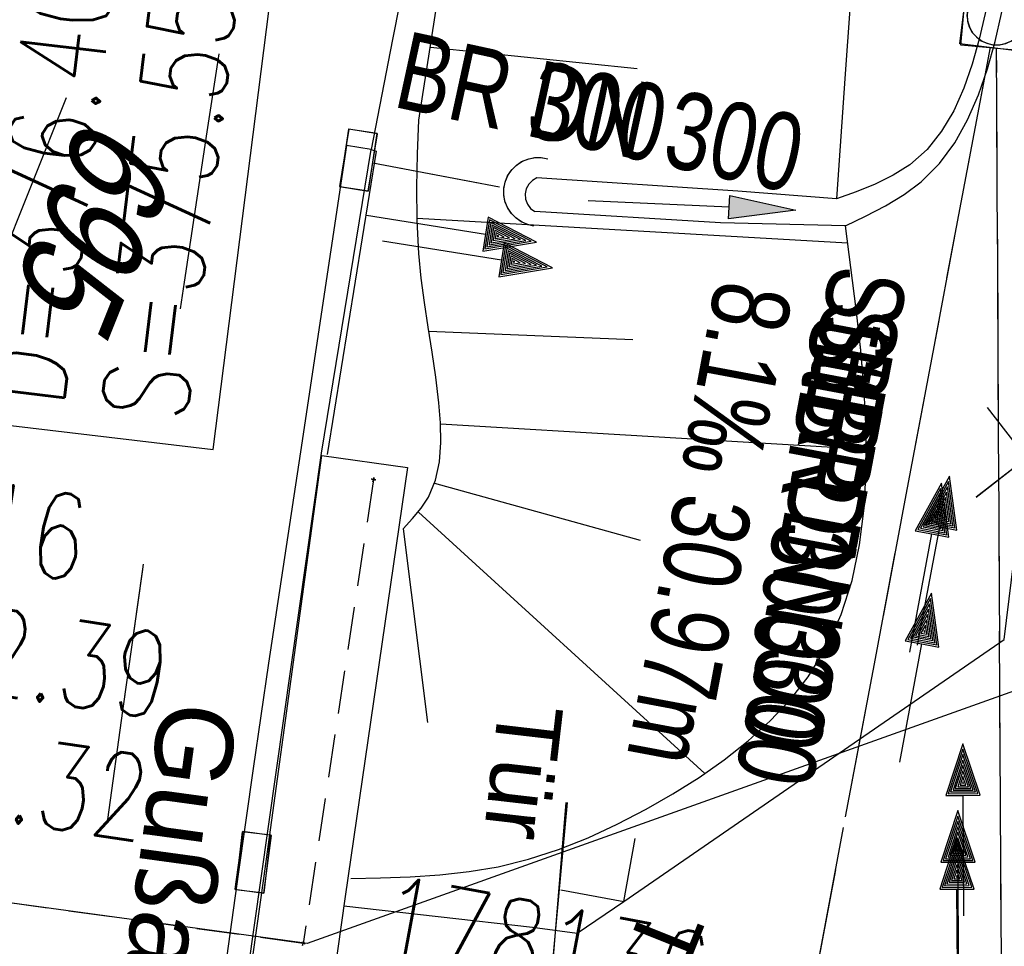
# Model space of a CAD drawing. Extents: x 508366 to 508911, y 448017 to 448810.
# Tile 11 of 46: x 508516 to 508539, y 448097 to 448119. Entities that reach past the tile are written whole.
import ezdxf

# ---------------------------------------------------------------- set-up
doc = ezdxf.new("R2010")
doc.units = 0
doc.header["$LTSCALE"] = 10
doc.header["$MEASUREMENT"] = 0
for name, pattern in [('AUSGEZOGEN', [0]), ('LT00', [0]), ('LT02', [0.4, 0.2, -0.2]), ('LT12', [0.4, 0.3, -0.1]), ('LT17', [0.15, 0.1, -0.05]), ('STRICHLINIE2', [0.375, 0.25, -0.125])]:
    doc.linetypes.add(name, pattern=pattern)
doc.layers.get('0').update_dxf_attribs({"linetype": 'LT00'})
for name, color, linetype in [('--EK_FBR', 250, 'LT00'), ('--EK_Halt-Pfeil', 4, 'LT00'), ('--EK_Haltung', 7, 'STRICHLINIE2'), ('--EK_Haltung-Text', 140, 'LT00'), ('--EK_Schacht-Text', 5, 'LT00'), ('--EL_DFK_AB_L', 21, 'LT00'), ('--EL_Halt-Pfeil', 4, 'LT00'), ('--EL_Haltung', 182, 'STRICHLINIE2'), ('--EL_Haltung-Text', 182, 'LT00'), ('DFK_AB_FLNR', 7, 'Continuous'), ('DFK_AB_L', 21, 'LT00'), ('DL', 182, 'LT12'), ('DL_PFEIL', 201, 'LT00'), ('DL_TEXT', 182, 'LT00'), ('PFEIL', 140, 'AUSGEZOGEN'), ('RINNE_TEXT', 11, 'Continuous'), ('TOR_TEXT_A', 11, 'Continuous'), ('TOR_TEXT_B', 11, 'Continuous'), ('V125_AFBR_BAB', 250, 'LT00'), ('V125_BOESCH', 250, 'LT00'), ('V125_BOSCHUNG', 250, 'LT00'), ('V125_BR_KAPPE', 30, 'LT00'), ('V125_BR_PL', 30, 'LT00'), ('V125_BR_WID', 30, 'LT17'), ('V125_GRABEN', 250, 'LT00'), ('V125_H_BORD', 8, 'LT00'), ('V125_KA_MULD', 182, 'LT00'), ('V125_LG_MARK', 250, 'LT02'), ('V125_RAUHGE', 250, 'LT00'), ('V125_RINNE', 182, 'LT00'), ('V125_SINKK', 182, 'LT00'), ('V125_TOR', 10, 'LT00'), ('V125_UK_DURCH', 182, 'LT00'), ('V125_ZAUN', 40, 'LT00'), ('V126_AFBR_BAB', 250, 'LT00'), ('V126_BOESCH', 250, 'LT00'), ('V126_BOSCHUNG', 250, 'LT00'), ('V126_BR_KAPPE', 30, 'LT00'), ('V126_BR_PL', 30, 'LT00'), ('V126_BR_WID', 30, 'LT17'), ('V126_GRABEN', 250, 'LT00'), ('V126_H_BORD', 8, 'LT00'), ('V126_KA_MULD', 182, 'LT00'), ('V126_LG_MARK', 250, 'LT02'), ('V126_RAUHGE', 250, 'LT00'), ('V126_RINNE', 182, 'LT00'), ('V126_SINKK', 182, 'LT00'), ('V126_TOR', 10, 'LT00'), ('V126_UK_DURCH', 182, 'LT00'), ('V126_ZAUN', 40, 'LT00')]:
    doc.layers.add(name, color=color, linetype=linetype)
doc.styles.add('Arial', font='ARIAL.TTF')
doc.styles.add('Beschrift', font='ARIAL.TTF')
doc.styles.add('Haltungsbeschriftung', font='ARIAL.TTF', dxfattribs={"width": 0.75})
doc.styles.add('schachtbeschriftung', font='romans.shx', dxfattribs={"width": 0.75, "height": 2})
doc.styles.get("Standard").update_dxf_attribs({"font": 'ARIAL.TTF'})

# ---------------------------------------------------------------- blocks, each defined once
blk = doc.blocks.new('Pfreil3')
at = {"layer": 'PFEIL'}
blk.add_hatch(color=256, dxfattribs=at).paths.add_polyline_path([(-1.549, 0.273), (-1.549, -0.273), (0, 0)])
for p, q in [((-1.549, -0.273), (-1.549, 0.273)), ((-1.549, 0.273), (0, 0)), ((-1.549, 0), (-4.831, 0)), ((0, 0), (-1.549, -0.273))]:
    blk.add_line(p, q, dxfattribs=at)
blk = doc.blocks.new('SYMB0070')
at = {"color": 0, "linetype": 'ByBlock'}
for p, q in [((0.5, 0), (0.2, 0.1)), ((0.2, 0.1), (0.2, 0)), ((0.468, 0), (0.21, 0.086)), ((0.21, 0.086), (0.21, -0.086)), ((-0.5, 0), (0.2, 0)), ((0.21, -0.086), (0.468, 0)), ((0.22, -0.072), (0.437, 0)), ((0.23, -0.058), (0.405, 0)), ((0.24, -0.045), (0.374, 0)), ((0.342, 0), (0.25, 0.031)), ((0.25, 0.031), (0.25, -0.031)), ((0.25, -0.031), (0.342, 0)), ((0.26, -0.017), (0.31, 0)), ((0.27, -0.003), (0.279, 0))]:
    blk.add_line(p, q, dxfattribs=at)
for points in [[(0.437, 0), (0.22, 0.072), (0.22, -0.072)], [(0.405, 0), (0.23, 0.058), (0.23, -0.058)], [(0.374, 0), (0.24, 0.045), (0.24, -0.045)], [(0.2, 0), (0.2, -0.1), (0.5, 0)], [(0.31, 0), (0.26, 0.017), (0.26, -0.017)], [(0.279, 0), (0.27, 0.003), (0.27, -0.003)]]:
    blk.add_lwpolyline(points, dxfattribs=at)
blk = doc.blocks.new('SYMB0011')
at = {"color": 0, "linetype": 'ByBlock'}
for p, q in [((0.5, 0), (-0.5, 0)), ((0, 0.5), (0, -0.5))]:
    blk.add_line(p, q, dxfattribs=at)
blk = doc.blocks.new('SYMB0024')
at = {"color": 0, "linetype": 'ByBlock'}
for p, q in [((-0.5, 0.5), (0, 0)), ((0, 0), (0.5, 0.5))]:
    blk.add_line(p, q, dxfattribs=at)
blk = doc.blocks.new('SYMB1210')
at = {"color": 0, "linetype": 'ByBlock'}
blk.add_line((0.018815, -0.179014), (0.055623, -0.17119), dxfattribs=at)
for points in [[(-0.2, -0.2), (-0.2, 0.2), (0.2, 0.2), (0.2, -0.2), (-0.2, -0.2)], [(0.018815, 0.179014), (-0.018815, 0.179014), (-0.055623, 0.17119), (-0.09, 0.155885), (-0.120444, 0.133766), (-0.145623, 0.105801), (-0.164438, 0.073213), (-0.176067, 0.037424), (-0.18, 0)], [(0.18, 0), (0.176067, 0.037424), (0.164438, 0.073213), (0.145623, 0.105801), (0.120444, 0.133766), (0.09, 0.155885), (0.055623, 0.17119), (0.018815, 0.179014)], [(-0.18, 0), (-0.176067, -0.037424), (-0.164438, -0.073213), (-0.145623, -0.105801), (-0.120444, -0.133766), (-0.09, -0.155885), (-0.055623, -0.17119), (-0.018815, -0.179014), (0.018815, -0.179014)], [(0.055623, -0.17119), (0.09, -0.155885), (0.120444, -0.133766), (0.145623, -0.105801), (0.164438, -0.073213), (0.176067, -0.037424), (0.18, 0)]]:
    blk.add_lwpolyline(points, dxfattribs=at)
blk = doc.blocks.new('SYMB0652')
at = {"color": 0, "linetype": 'ByBlock'}
blk.add_lwpolyline([(-0.15, -0.075), (0.15, -0.075), (0.15, 0.075), (-0.15, 0.075), (-0.15, -0.075)], dxfattribs=at)
blk = doc.blocks.new('SYMB1107')
at = {"color": 0, "linetype": 'ByBlock'}
for points in [[(-0.2, 0), (-0.196157, 0.039018), (-0.184776, 0.076537), (-0.166294, 0.111114), (-0.141421, 0.141421), (-0.111114, 0.166294), (-0.076537, 0.184776), (-0.039018, 0.196157), (0, 0.2)], [(0, 0.2), (0.039018, 0.196157), (0.076537, 0.184776), (0.111114, 0.166294), (0.141421, 0.141421), (0.166294, 0.111114), (0.184776, 0.076537), (0.196157, 0.039018), (0.2, 0)]]:
    blk.add_lwpolyline(points, dxfattribs=at)

msp = doc.modelspace()

# ---------------------------------------------------------------- linework, layer by layer
at = {"layer": '--EK_FBR', "color": 2}
msp.add_line((508524.186, 448115.56), (508523.615, 448115.648), dxfattribs=at)
for points in [[(508528.22, 448137.676), (508527.962, 448136.027), (508527.541, 448133.458), (508527.1, 448130.892), (508526.642, 448128.331), (508526.168, 448125.773), (508525.683, 448123.218), (508525.189, 448120.664), (508524.689, 448118.112), (508524.186, 448115.56)], [(508522.545, 448108.522), (508522.173, 448106.068), (508521.806, 448103.613), (508521.445, 448101.157), (508521.095, 448098.7), (508520.834, 448096.806), (508520.578, 448094.911), (508520.322, 448093.016), (508520.062, 448091.121), (508519.795, 448089.227), (508519.589, 448087.811), (508519.38, 448086.396), (508519.172, 448084.981), (508518.97, 448083.564), (508518.778, 448082.147), (508518.598, 448080.729), (508518.436, 448079.308), (508518.298, 448077.936), (508518.173, 448076.562), (508518.055, 448075.187)]]:
    msp.add_lwpolyline(points, dxfattribs=at)
at = {"layer": '--EK_Haltung'}
for p, q in [((508533.139, 448088.976), (508538.585, 448117.935)), ((508538.897, 448085.352), (508538.728, 448117.921))]:
    msp.add_line(p, q, dxfattribs=at)
at = {"layer": '--EK_Haltung', "flags": 128}
msp.add_lwpolyline([(508524.228, 448115.249), (508527.277, 448114.669)], dxfattribs=at)
at = {"layer": '--EK_Schacht-Text', "flags": 128}
msp.add_lwpolyline([(508489.087, 448099.566), (508512.014, 448109.59), (508520.517, 448108.58), (508521.884, 448119.333)], dxfattribs=at)
at = {"layer": '--EL_DFK_AB_L'}
for p, q in [((508522.701, 448097.089), (508476.624, 448103.397)), ((508539.254, 448103.006), (508522.701, 448097.089))]:
    msp.add_line(p, q, dxfattribs=at)
at = {"layer": '--EL_Haltung'}
for p, q in [((508533.139, 448088.976), (508538.585, 448117.935)), ((508538.897, 448085.352), (508538.728, 448117.921))]:
    msp.add_line(p, q, dxfattribs=at)
at = {"layer": '--EL_Haltung', "flags": 128}
msp.add_lwpolyline([(508524.228, 448115.249), (508527.277, 448114.669)], dxfattribs=at)
at = {"layer": 'DFK_AB_L'}
for p, q in [((508522.701, 448097.089), (508476.624, 448103.397)), ((508539.254, 448103.006), (508522.701, 448097.089))]:
    msp.add_line(p, q, dxfattribs=at)
at = {"layer": 'DL'}
for p, q in [((508533.139, 448088.976), (508538.585, 448117.935)), ((508538.897, 448085.352), (508538.728, 448117.921))]:
    msp.add_line(p, q, dxfattribs=at)
at = {"layer": 'DL', "flags": 128}
msp.add_lwpolyline([(508524.228, 448115.249), (508527.277, 448114.669)], dxfattribs=at)
at = {"layer": 'V125_AFBR_BAB', "color": 0}
msp.add_lwpolyline([(508528.22, 448137.676), (508527.962, 448136.027), (508527.541, 448133.458), (508527.1, 448130.892), (508526.642, 448128.331), (508526.168, 448125.773), (508525.683, 448123.218), (508525.189, 448120.664), (508524.689, 448118.112), (508524.186, 448115.56)], dxfattribs=at)
at = {"layer": 'V125_BOESCH'}
for points in [[(508524.936, 448106.734), (508525.151, 448106.971), (508525.351, 448107.215), (508525.52, 448107.473), (508525.686, 448107.868), (508525.777, 448108.294), (508525.809, 448108.743), (508525.798, 448109.202), (508525.76, 448109.662), (508525.689, 448110.261), (508525.605, 448110.847), (508525.515, 448111.424), (508525.429, 448111.995), (508525.353, 448112.565), (508525.296, 448113.137), (508525.257, 448113.904), (508525.252, 448114.679), (508525.27, 448115.459), (508525.3, 448116.242), (508527.733, 448131.838), (508528.179, 448134.151), (508528.63, 448136.463), (508529.088, 448138.774)], [(508536.859, 448137.665), (508536.579, 448134.759), (508536.319, 448131.853), (508536.074, 448128.947), (508535.844, 448126.04), (508535.625, 448123.133), (508535.415, 448120.225), (508535.21, 448117.317), (508535.007, 448114.409)], [(508523.713, 448098.604), (508524.407, 448098.619), (508525.099, 448098.643), (508525.786, 448098.687), (508526.466, 448098.761), (508527.138, 448098.875), (508527.847, 448099.05), (508528.545, 448099.276), (508529.233, 448099.549), (508529.911, 448099.862), (508530.581, 448100.211), (508531.203, 448100.568), (508531.811, 448100.951), (508532.397, 448101.361), (508532.951, 448101.8), (508533.467, 448102.266), (508533.935, 448102.762), (508534.347, 448103.288), (508534.778, 448103.994), (508535.116, 448104.743), (508535.369, 448105.533), (508535.545, 448106.359), (508535.652, 448107.216), (508535.7, 448108.102), (508535.697, 448109.011), (508535.651, 448109.941), (508535.571, 448110.886), (508535.465, 448111.844), (508535.343, 448112.81), (508535.212, 448113.779)]]:
    msp.add_lwpolyline(points, dxfattribs=at)
at = {"layer": 'V125_BOSCHUNG'}
for p, q in [((508525.565, 448117.94), (508530.374, 448117.441)), ((508525.255, 448113.963), (508535.266, 448113.384)), ((508525.531, 448111.331), (508530.274, 448111.137)), ((508525.8, 448109.177), (508535.704, 448108.586)), ((508525.663, 448107.799), (508530.439, 448106.473)), ((508525.286, 448107.12), (508531.944, 448101.044)), ((508524.936, 448106.734), (508525.5, 448102.23))]:
    msp.add_line(p, q, dxfattribs=at)
at = {"layer": 'V125_BR_KAPPE'}
msp.add_line((508523.045, 448108.439), (508525.033, 448108.16), dxfattribs=at)
for points in [[(508518.999, 448079.248), (508520.354, 448089.089), (508521.697, 448098.601), (508523.045, 448108.439)], [(508525.033, 448108.16), (508523.584, 448098.181), (508522.263, 448088.782), (508520.999, 448079.004)]]:
    msp.add_lwpolyline(points, dxfattribs=at)
at = {"layer": 'V125_BR_WID'}
msp.add_lwpolyline([(508524.245, 448107.879), (508522.61, 448097.091), (508493.429, 448101.128), (508495.132, 448112.634)], dxfattribs=at)
at = {"layer": 'V125_GRABEN'}
for points in [[(508538.465, 448118.723), (508538.325, 448118.123), (508538.161, 448117.54), (508537.966, 448116.982), (508537.731, 448116.459), (508537.449, 448115.981), (508537.111, 448115.559), (508536.71, 448115.201), (508536.327, 448114.958), (508535.907, 448114.754), (508535.463, 448114.575), (508535.007, 448114.409)], [(508535.212, 448113.779), (508535.684, 448114.006), (508536.143, 448114.245), (508536.578, 448114.508), (508536.976, 448114.805), (508537.398, 448115.228), (508537.755, 448115.712), (508538.054, 448116.247), (508538.304, 448116.825), (508538.514, 448117.435), (508538.691, 448118.069), (508538.844, 448118.718)]]:
    msp.add_lwpolyline(points, dxfattribs=at)
at = {"layer": 'V125_H_BORD'}
msp.add_lwpolyline([(508524.186, 448115.56), (508524.309, 448115.517), (508523.169, 448108.467)], dxfattribs=at)
at = {"layer": 'V125_LG_MARK', "ltscale": 3, "flags": 128}
msp.add_lwpolyline([(508513.414, 448064.276), (508513.544, 448065.442), (508513.875, 448068.345), (508514.213, 448071.247), (508514.562, 448074.148), (508514.923, 448077.047), (508515.298, 448079.944), (508515.622, 448082.35), (508515.953, 448084.755), (508516.289, 448087.16), (508516.625, 448089.564), (508517.074, 448092.799), (508517.52, 448096.034), (508517.967, 448099.269), (508518.416, 448102.504), (508518.871, 448105.738), (508519.335, 448108.97), (508519.85, 448112.47), (508520.376, 448115.969), (508520.912, 448119.467), (508521.457, 448122.963), (508522.008, 448126.458), (508522.565, 448129.952), (508523.125, 448133.446), (508523.686, 448136.94)], dxfattribs=at)
at = {"layer": 'V125_RAUHGE'}
for p, q in [((508532.311, 448113.849), (508527.992, 448114.112)), ((508535.212, 448113.779), (508532.311, 448113.849))]:
    msp.add_line(p, q, dxfattribs=at)
for points in [[(508528.043, 448114.901), (508527.938, 448114.84), (508527.853, 448114.751), (508527.796, 448114.643), (508527.771, 448114.523), (508527.78, 448114.401), (508527.822, 448114.286), (508527.895, 448114.187), (508527.992, 448114.112)], [(508535.007, 448114.409), (508532.712, 448114.585), (508528.043, 448114.901)]]:
    msp.add_lwpolyline(points, dxfattribs=at)
at = {"layer": 'V125_RINNE'}
for p, q in [((508523.615, 448115.648), (508522.545, 448108.522)), ((508523.036, 448108.491), (508524.186, 448115.56)), ((508524.186, 448115.56), (508523.615, 448115.648))]:
    msp.add_line(p, q, dxfattribs=at)
for points in [[(508522.545, 448108.522), (508522.173, 448106.068), (508521.806, 448103.613), (508521.445, 448101.157), (508521.095, 448098.7), (508520.834, 448096.806), (508520.578, 448094.911), (508520.322, 448093.016), (508520.062, 448091.121), (508519.795, 448089.227), (508519.589, 448087.811), (508519.38, 448086.396), (508519.172, 448084.981), (508518.97, 448083.564), (508518.778, 448082.147), (508518.598, 448080.729), (508518.436, 448079.308), (508518.298, 448077.936), (508518.173, 448076.562), (508518.055, 448075.187)], [(508518.931, 448079.253), (508520.286, 448089.094), (508521.629, 448098.606), (508523.036, 448108.491)]]:
    msp.add_lwpolyline(points, dxfattribs=at)
at = {"layer": 'V125_ZAUN'}
for points in [[(508530.06, 448098.07), (508538.905, 448104.158), (508539.427, 448108.388)], [(508523.554, 448097.968), (508527.941, 448097.47), (508528.982, 448097.328), (508530.06, 448098.07)]]:
    msp.add_lwpolyline(points, dxfattribs=at)
at = {"layer": 'V126_AFBR_BAB', "color": 2}
msp.add_lwpolyline([(508527.938, 448135.878), (508527.542, 448133.458), (508527.1, 448130.892), (508526.642, 448128.331), (508526.168, 448125.773), (508525.683, 448123.218), (508525.189, 448120.664), (508524.689, 448118.112), (508524.186, 448115.56)], dxfattribs=at)
at = {"layer": 'V126_BOESCH'}
for points in [[(508524.936, 448106.734), (508525.151, 448106.971), (508525.351, 448107.215), (508525.52, 448107.473), (508525.686, 448107.868), (508525.777, 448108.294), (508525.809, 448108.743), (508525.798, 448109.202), (508525.76, 448109.662), (508525.689, 448110.261), (508525.605, 448110.847), (508525.516, 448111.424), (508525.429, 448111.995), (508525.353, 448112.565), (508525.296, 448113.137), (508525.257, 448113.904), (508525.252, 448114.679), (508525.27, 448115.459), (508525.3, 448116.242), (508527.733, 448131.838), (508528.179, 448134.151), (508528.503, 448135.812)], [(508536.59, 448134.874), (508536.579, 448134.759), (508536.319, 448131.853), (508536.075, 448128.947), (508535.844, 448126.04), (508535.625, 448123.133), (508535.415, 448120.225), (508535.21, 448117.317), (508535.007, 448114.409)], [(508523.714, 448098.604), (508524.407, 448098.618), (508525.099, 448098.643), (508525.786, 448098.687), (508526.466, 448098.761), (508527.138, 448098.875), (508527.848, 448099.05), (508528.545, 448099.276), (508529.233, 448099.549), (508529.911, 448099.862), (508530.581, 448100.211), (508531.203, 448100.568), (508531.811, 448100.951), (508532.397, 448101.361), (508532.951, 448101.8), (508533.467, 448102.267), (508533.935, 448102.762), (508534.347, 448103.288), (508534.778, 448103.994), (508535.116, 448104.743), (508535.369, 448105.533), (508535.545, 448106.359), (508535.652, 448107.216), (508535.7, 448108.102), (508535.697, 448109.011), (508535.651, 448109.941), (508535.571, 448110.887), (508535.465, 448111.844), (508535.343, 448112.81), (508535.212, 448113.779)]]:
    msp.add_lwpolyline(points, dxfattribs=at)
at = {"layer": 'V126_BOSCHUNG'}
for p, q in [((508525.565, 448117.94), (508530.374, 448117.441)), ((508525.255, 448113.963), (508535.266, 448113.384)), ((508525.531, 448111.331), (508530.274, 448111.137)), ((508525.8, 448109.177), (508535.704, 448108.586)), ((508525.663, 448107.799), (508530.439, 448106.473)), ((508525.286, 448107.12), (508531.944, 448101.044)), ((508524.936, 448106.734), (508525.5, 448102.23))]:
    msp.add_line(p, q, dxfattribs=at)
at = {"layer": 'V126_BR_KAPPE'}
msp.add_line((508523.045, 448108.439), (508525.033, 448108.16), dxfattribs=at)
for points in [[(508518.999, 448079.248), (508520.354, 448089.089), (508521.697, 448098.601), (508523.045, 448108.439)], [(508525.033, 448108.16), (508523.584, 448098.181), (508522.263, 448088.782), (508520.999, 448079.004)]]:
    msp.add_lwpolyline(points, dxfattribs=at)
at = {"layer": 'V126_BR_WID'}
msp.add_lwpolyline([(508524.245, 448107.879), (508522.61, 448097.091), (508493.429, 448101.128), (508495.132, 448112.634)], dxfattribs=at)
at = {"layer": 'V126_GRABEN'}
for points in [[(508539.958, 448134.484), (508539.918, 448133.655), (508539.856, 448132.269), (508539.794, 448130.88), (508539.725, 448129.484), (508539.644, 448128.079), (508539.546, 448126.664), (508539.424, 448125.234), (508539.273, 448123.788), (508539.087, 448122.323), (508538.861, 448120.837), (508538.588, 448119.328), (508538.465, 448118.723), (508538.325, 448118.123), (508538.161, 448117.54), (508537.966, 448116.982), (508537.731, 448116.459), (508537.449, 448115.981), (508537.111, 448115.559), (508536.71, 448115.201), (508536.327, 448114.958), (508535.907, 448114.754), (508535.463, 448114.575), (508535.007, 448114.409)], [(508535.212, 448113.779), (508535.684, 448114.006), (508536.143, 448114.245), (508536.578, 448114.508), (508536.976, 448114.805), (508537.398, 448115.228), (508537.755, 448115.712), (508538.054, 448116.247), (508538.304, 448116.825), (508538.514, 448117.435), (508538.691, 448118.069), (508538.844, 448118.718), (508538.982, 448119.371), (508539.285, 448120.963), (508539.549, 448122.533), (508539.778, 448124.084), (508539.977, 448125.618), (508540.152, 448127.139), (508540.306, 448128.648), (508540.444, 448130.149), (508540.572, 448131.643), (508540.695, 448133.133), (508540.797, 448134.386)]]:
    msp.add_lwpolyline(points, dxfattribs=at)
at = {"layer": 'V126_H_BORD'}
msp.add_lwpolyline([(508524.186, 448115.56), (508524.309, 448115.517), (508523.169, 448108.467)], dxfattribs=at)
at = {"layer": 'V126_LG_MARK', "ltscale": 3, "flags": 128}
msp.add_lwpolyline([(508513.414, 448064.276), (508513.544, 448065.442), (508513.875, 448068.345), (508514.214, 448071.247), (508514.562, 448074.148), (508514.923, 448077.047), (508515.298, 448079.944), (508515.622, 448082.35), (508515.953, 448084.755), (508516.289, 448087.16), (508516.625, 448089.564), (508517.074, 448092.799), (508517.52, 448096.034), (508517.967, 448099.269), (508518.416, 448102.504), (508518.871, 448105.737), (508519.335, 448108.97), (508519.85, 448112.471), (508520.376, 448115.969), (508520.912, 448119.467), (508521.457, 448122.963), (508522.008, 448126.458), (508522.565, 448129.952), (508523.125, 448133.446), (508523.596, 448136.382)], dxfattribs=at)
at = {"layer": 'V126_RAUHGE'}
for p, q in [((508532.311, 448113.849), (508527.992, 448114.112)), ((508535.212, 448113.779), (508532.311, 448113.849))]:
    msp.add_line(p, q, dxfattribs=at)
for points in [[(508528.043, 448114.901), (508527.938, 448114.84), (508527.853, 448114.751), (508527.796, 448114.643), (508527.771, 448114.523), (508527.78, 448114.401), (508527.822, 448114.286), (508527.895, 448114.187), (508527.992, 448114.112)], [(508535.007, 448114.409), (508532.712, 448114.585), (508528.043, 448114.901)]]:
    msp.add_lwpolyline(points, dxfattribs=at)
at = {"layer": 'V126_RINNE'}
for p, q in [((508523.615, 448115.648), (508522.545, 448108.522)), ((508523.036, 448108.491), (508524.186, 448115.56)), ((508524.186, 448115.56), (508523.615, 448115.648))]:
    msp.add_line(p, q, dxfattribs=at)
for points in [[(508522.545, 448108.522), (508522.174, 448106.068), (508521.806, 448103.613), (508521.445, 448101.157), (508521.095, 448098.7), (508520.834, 448096.806), (508520.578, 448094.911), (508520.322, 448093.016), (508520.062, 448091.121), (508519.795, 448089.227), (508519.589, 448087.811), (508519.38, 448086.396), (508519.172, 448084.981), (508518.97, 448083.564), (508518.778, 448082.147), (508518.598, 448080.729), (508518.436, 448079.308), (508518.298, 448077.936), (508518.173, 448076.562), (508518.055, 448075.187)], [(508518.931, 448079.253), (508520.286, 448089.094), (508521.629, 448098.606), (508523.036, 448108.491)]]:
    msp.add_lwpolyline(points, dxfattribs=at)
at = {"layer": 'V126_ZAUN'}
for points in [[(508530.06, 448098.07), (508538.905, 448104.158), (508539.427, 448108.388)], [(508523.554, 448097.968), (508527.941, 448097.47), (508528.982, 448097.328), (508530.06, 448098.07)]]:
    msp.add_lwpolyline(points, dxfattribs=at)

# ---------------------------------------------------------------- block references
at = {"layer": '--EK_Halt-Pfeil', "zscale": 4}
for p, xscale, yscale, rotation in [((508526.429, 448113.118), 3.999999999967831, 3.999999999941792, 350.9989329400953), ((508536.845, 448103.272), 3.99999999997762, 4, 79.34793999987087), ((508537.953, 448099.735), 4.000000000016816, 4, 90.29971000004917)]:
    msp.add_blockref('SYMB0070', p, dxfattribs=dict(at, xscale=xscale, yscale=yscale, rotation=rotation))
at = {"layer": '--EL_Halt-Pfeil', "zscale": 4}
for p, xscale, yscale, rotation in [((508526.057, 448113.716), 3.999999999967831, 3.999999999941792, 350.9989329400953), ((508537.263, 448105.992), 3.99999999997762, 4, 79.34793999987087), ((508537.81, 448097.554), 4.000000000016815, 4, 90.29971000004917)]:
    msp.add_blockref('SYMB0070', p, dxfattribs=dict(at, xscale=xscale, yscale=yscale, rotation=rotation))
at = {"layer": 'DL_PFEIL', "zscale": 4}
for p, xscale, yscale, rotation in [((508526.057, 448113.716), 3.999999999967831, 3.999999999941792, 350.9989329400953), ((508537.078, 448105.831), 3.99999999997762, 4, 79.34793999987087), ((508537.836, 448098.181), 4.000000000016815, 4, 90.29971000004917)]:
    msp.add_blockref('SYMB0070', p, dxfattribs=dict(at, xscale=xscale, yscale=yscale, rotation=rotation))
at = {"layer": 'PFEIL', "rotation": 357.3691429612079}
msp.add_blockref('Pfreil3', (508534.059, 448114.144), dxfattribs=at)
at = {"layer": 'V125_BR_PL', "xscale": 0.09999999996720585, "yscale": 0.09999999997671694, "zscale": 0.1, "rotation": 248.1984000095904}
msp.add_blockref('SYMB0011', (508520.343, 448098.966), dxfattribs=at)
at = {"layer": 'V125_BR_WID', "xscale": 0.09999999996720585, "yscale": 0.09999999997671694, "zscale": 0.1, "rotation": 248.1984000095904}
for p in [(508524.245, 448107.879), (508522.609, 448097.091)]:
    msp.add_blockref('SYMB0011', p, dxfattribs=at)
at = {"layer": 'V125_KA_MULD', "xscale": 3.799999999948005, "yscale": 3.800000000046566, "zscale": 3.8, "rotation": 84.71877541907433}
msp.add_blockref('SYMB1210', (508538.724, 448118.674), dxfattribs=at)
at = {"layer": 'V125_SINKK', "yscale": 4.5, "zscale": 4.5}
for p, xscale, rotation in [((508523.896, 448115.311), 4.499999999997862, 260.7598402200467), ((508521.448, 448098.976), 4.50000000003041, 82.19796754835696)]:
    msp.add_blockref('SYMB0652', p, dxfattribs=dict(at, xscale=xscale, rotation=rotation))
at = {"layer": 'V125_TOR', "xscale": 6.000000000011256, "yscale": 5.999999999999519, "zscale": 6, "rotation": 265.3468061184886}
msp.add_blockref('SYMB0070', (508528.468, 448097.381), dxfattribs=at)
at = {"layer": 'V125_UK_DURCH', "xscale": 4.000000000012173, "yscale": 3.999999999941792, "zscale": 4, "rotation": 83.07013013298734}
msp.add_blockref('SYMB1107', (508528.071, 448114.572), dxfattribs=at)
at = {"layer": 'V125_ZAUN', "yscale": 2.099999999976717, "zscale": 2.1}
for p, xscale, rotation in [((508539.427, 448108.388), 2.10000000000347, 82.95816000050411), ((508530.06, 448098.07), 2.099999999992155, 34.54325000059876)]:
    msp.add_blockref('SYMB0024', p, dxfattribs=dict(at, xscale=xscale, rotation=rotation))
at = {"layer": 'V126_BR_PL', "xscale": 0.100000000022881, "yscale": 0.09999999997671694, "zscale": 0.1, "rotation": 263.3832000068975}
msp.add_blockref('SYMB0011', (508520.343, 448098.966), dxfattribs=at)
at = {"layer": 'V126_BR_WID', "xscale": 0.100000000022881, "yscale": 0.09999999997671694, "zscale": 0.1, "rotation": 263.3832000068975}
for p in [(508524.245, 448107.879), (508522.609, 448097.091)]:
    msp.add_blockref('SYMB0011', p, dxfattribs=at)
at = {"layer": 'V126_KA_MULD', "xscale": 3.799999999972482, "yscale": 3.799999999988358, "zscale": 3.8, "rotation": 262.9579388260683}
msp.add_blockref('SYMB1210', (508538.724, 448118.674), dxfattribs=at)
at = {"layer": 'V126_SINKK', "yscale": 4.5, "zscale": 4.5}
for p, xscale, rotation in [((508523.896, 448115.311), 4.500000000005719, 261.4605766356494), ((508521.448, 448098.976), 4.499999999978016, 263.3832000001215)]:
    msp.add_blockref('SYMB0652', p, dxfattribs=dict(at, xscale=xscale, rotation=rotation))
at = {"layer": 'V126_TOR', "xscale": 6.000000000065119, "yscale": 6.000000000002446, "zscale": 6, "rotation": 264.7405091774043}
msp.add_blockref('SYMB0070', (508528.468, 448097.381), dxfattribs=at)
at = {"layer": 'V126_UK_DURCH', "xscale": 4.000000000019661, "yscale": 4, "zscale": 4, "rotation": 73.60577782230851}
msp.add_blockref('SYMB1107', (508528.071, 448114.572), dxfattribs=at)
at = {"layer": 'V126_ZAUN', "yscale": 2.099999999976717, "zscale": 2.1}
for p, xscale, rotation in [((508539.427, 448108.388), 2.100000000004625, 82.95656999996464), ((508530.06, 448098.07), 2.099999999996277, 34.54248000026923)]:
    msp.add_blockref('SYMB0024', p, dxfattribs=dict(at, xscale=xscale, rotation=rotation))

# ---------------------------------------------------------------- texts
at = {"layer": '--EK_Haltung-Text', "style": 'Haltungsbeschriftung', "width": 0.75}
for s, rotation, p in [('BR DN 300', 347.7559, (508524.662, 448116.561)), ('8.1‰ 30.97m', -100.6521, (508532.223, 448112.574)), ('StBR DN 300', -100.6521, (508534.739, 448112.102))]:
    msp.add_text(s, height=1.8, rotation=rotation, dxfattribs=at).set_placement(p)
at = {"layer": '--EK_Schacht-Text', "style": 'schachtbeschriftung', "width": 0.75}
for s, rotation, p in [('D=376.40', 83.1674, (508517.029, 448109.528)), ('S=375.55', 83.1674, (508519.888, 448109.186)), ('178216', -8.5865, (508509.791, 448106.641)), ('D=382.39', -8.5865, (508509.361, 448103.792)), ('S=381.32', -8.5865, (508508.931, 448100.944)), ('178136', -10.6521, (508524.236, 448096.733))]:
    msp.add_text(s, height=2, rotation=rotation, dxfattribs=at).set_placement(p)
at = {"layer": '--EL_Haltung-Text', "style": 'Haltungsbeschriftung', "width": 0.75}
for s, rotation, p in [('BR DN 300', 347.7559, (508524.662, 448116.561)), ('StBR DN 300', -100.6521, (508534.901, 448112.928))]:
    msp.add_text(s, height=1.8, rotation=rotation, dxfattribs=at).set_placement(p)
at = {"layer": 'DFK_AB_FLNR', "oblique": 13.754, "width": 0.75}
msp.add_text('%%U695', height=2.5, rotation=248.1984, dxfattribs=at).set_placement((508517.517, 448116.456))
at = {"layer": 'DL_TEXT', "style": 'Haltungsbeschriftung', "width": 0.75}
for s, rotation, p in [('BR 300', 347.7559, (508524.662, 448116.561)), ('StBR 300', -100.6521, (508534.52, 448111.807))]:
    msp.add_text(s, height=1.8, rotation=rotation, dxfattribs=at).set_placement(p)
at = {"layer": 'RINNE_TEXT', "insert": (508521.1, 448102.544), "char_height": 1.8, "attachment_point": 1, "rotation": 262.175, "style": 'Arial'}
msp.add_mtext('Gußasphaltrinne', dxfattribs=at)
at = {"layer": 'TOR_TEXT_A', "insert": (508527.144, 448102.729), "char_height": 1.5, "attachment_point": 7, "rotation": 263.3832, "style": 'Beschrift'}
msp.add_mtext('Tür', dxfattribs=at)
at = {"layer": 'TOR_TEXT_B', "insert": (508530.539, 448098.099), "char_height": 1.5, "attachment_point": 7, "rotation": 248.1984, "style": 'Beschrift'}
msp.add_mtext('Tür', dxfattribs=at)

doc.saveas('drawing.dxf')
